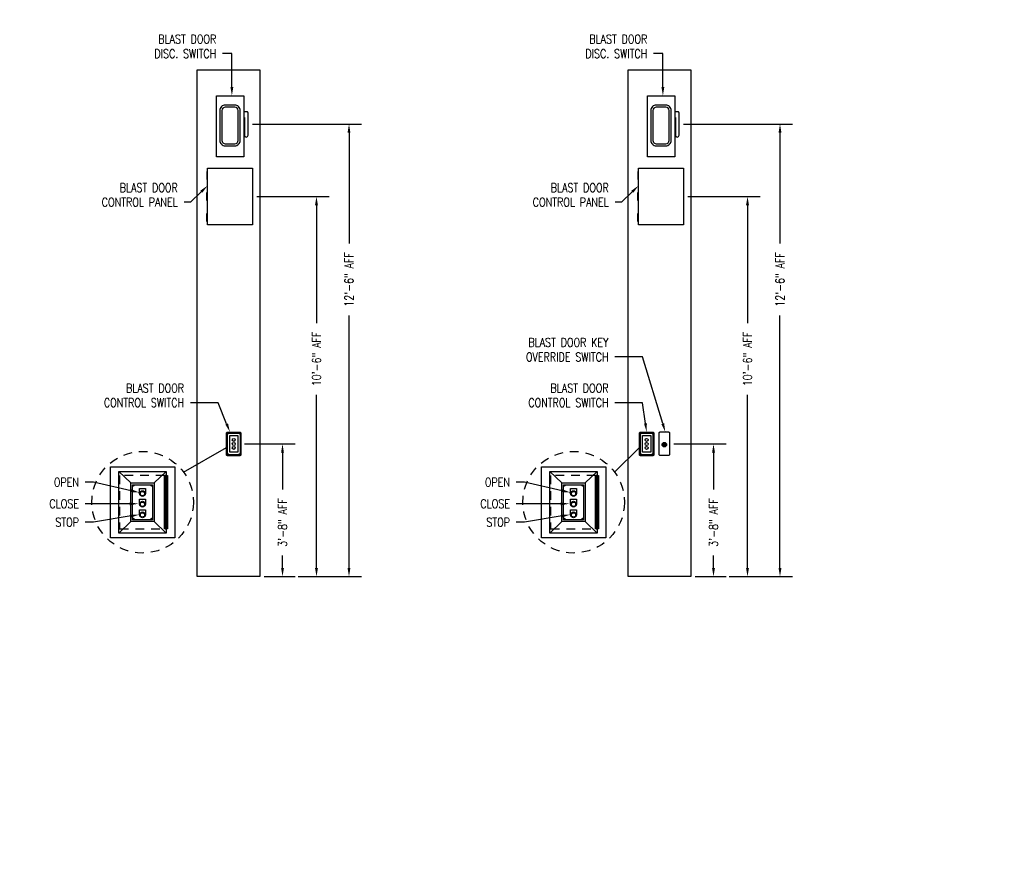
# Model space of a CAD drawing. Header units: inches. Extents: x 0 to 174, y 0 to 45.
# Tile 1 of 4: x 144 to 158, y 23 to 35. Entities that reach past the tile are written whole.
import ezdxf
from ezdxf import colors
from ezdxf.entities.mleader import LeaderData, LeaderLine
from ezdxf.math import Vec2, Vec3

# ---------------------------------------------------------------- set-up
doc = ezdxf.new("R2010")
doc.units = ezdxf.units.IN
doc.header["$MEASUREMENT"] = 0
doc.linetypes.add('HIDDEN2', pattern=[0.1875, 0.125, -0.0625])
doc.layers.get('Defpoints').update_dxf_attribs({"color": 6})
for name, color, linetype in [('A-DETL-THIN', 1, 'Continuous'), ('A-DETL-THIN-HIDD', 1, 'HIDDEN2'), ('E-ANNO-DIMS', 1, 'Continuous'), ('E-ANNO-TEXT', 2, 'Continuous'), ('E-DETL', 2, 'Continuous')]:
    doc.layers.add(name, color=color, linetype=linetype)
doc.layers.add('G-Bgrd-Std-Scrn', color=8, linetype='Continuous', lineweight=35)
doc.styles.add('Annotative', font='romans.shx', dxfattribs={"width": 0.8, "height": 0.125})
doc.dimstyles.new('Annotative', dxfattribs={"dimscale": 0, "dimtxt": 0.125, "dimasz": 0.125, "dimexe": 0.18, "dimexo": 0.0625, "dimgap": 0.09, "dimtad": 1, "dimdec": 3, "dimzin": 3, "dimdsep": 46, "dimlunit": 4, "dimtxsty": 'Annotative', "dimcen": 0.09, "dimclrt": 2, "dimazin": 2, "dimtfac": 1, "dimtdec": 3, "dimtmove": 0, "dimatfit": 0, "dimfxl": 1, "dimtfill": 1, "dimfrac": 2, "dimtolj": 1, "dimtzin": 0, "dimarcsym": 0})

# ---------------------------------------------------------------- blocks, each defined once
blk = doc.blocks.new('*D12')
at = {"layer": 'Defpoints', "color": 0, "transparency": 16777216}
for p in [(147.396, 28.687), (147.68, 26.786), (148.004, 26.786)]:
    blk.add_point(p, dxfattribs=at)
at = {"layer": 'E-ANNO-DIMS', "color": 0, "lineweight": -2, "transparency": 16777216}
for p, q in [((147.458, 28.687), (148.184, 28.687)), ((148.004, 28.562), (148.004, 28.033)), ((148.004, 26.911), (148.004, 27.087)), ((147.743, 26.786), (148.184, 26.786))]:
    blk.add_line(p, q, dxfattribs=at)
at = {"layer": 'E-ANNO-DIMS', "color": 0, "transparency": 16777216}
for points in [[(147.983, 28.562), (148.024, 28.562), (148.004, 28.687)], [(147.983, 26.911), (148.024, 26.911), (148.004, 26.786)]]:
    blk.add_solid(points, dxfattribs=at)
at = {"layer": 'E-ANNO-DIMS', "color": 2, "lineweight": -3, "transparency": 16777216, "insert": (148.004, 27.56), "char_height": 0.125, "attachment_point": 5, "rotation": 90, "style": 'Annotative', "bg_fill": 3, "box_fill_scale": 1.25, "bg_fill_color": 256, "bg_fill_true_color": 13158600, "bg_fill_transparency": 0}
blk.add_mtext('\\A1;3\'-8" AFF', dxfattribs=at)
blk = doc.blocks.new('*D13')
at = {"layer": 'Defpoints', "color": 0, "transparency": 16777216}
for p in [(147.51, 33.268), (148.399, 26.786), (148.956, 26.786)]:
    blk.add_point(p, dxfattribs=at)
at = {"layer": 'E-ANNO-DIMS', "color": 0, "lineweight": -2, "transparency": 16777216}
for p, q in [((147.572, 33.268), (149.136, 33.268)), ((148.956, 33.143), (148.956, 31.555)), ((148.956, 26.911), (148.956, 30.527)), ((148.461, 26.786), (149.136, 26.786))]:
    blk.add_line(p, q, dxfattribs=at)
at = {"layer": 'E-ANNO-DIMS', "color": 0, "transparency": 16777216}
for points in [[(148.935, 33.143), (148.976, 33.143), (148.956, 33.268)], [(148.935, 26.911), (148.976, 26.911), (148.956, 26.786)]]:
    blk.add_solid(points, dxfattribs=at)
at = {"layer": 'E-ANNO-DIMS', "color": 2, "lineweight": -3, "transparency": 16777216, "insert": (148.956, 31.041), "char_height": 0.125, "attachment_point": 5, "rotation": 90, "style": 'Annotative', "bg_fill": 3, "box_fill_scale": 1.25, "bg_fill_color": 256, "bg_fill_true_color": 13158600, "bg_fill_transparency": 0}
blk.add_mtext('\\A1;12\'-6" AFF', dxfattribs=at)
blk = doc.blocks.new('*D14')
at = {"layer": 'Defpoints', "color": 0, "transparency": 16777216}
for p in [(147.574, 32.231), (148.163, 26.786), (148.49, 26.786)]:
    blk.add_point(p, dxfattribs=at)
at = {"layer": 'E-ANNO-DIMS', "color": 0, "lineweight": -2, "transparency": 16777216}
for p, q in [((147.636, 32.231), (148.67, 32.231)), ((148.49, 32.106), (148.49, 30.417)), ((148.49, 26.911), (148.49, 29.389)), ((148.226, 26.786), (148.67, 26.786))]:
    blk.add_line(p, q, dxfattribs=at)
at = {"layer": 'E-ANNO-DIMS', "color": 0, "transparency": 16777216}
for points in [[(148.469, 32.106), (148.511, 32.106), (148.49, 32.231)], [(148.469, 26.911), (148.511, 26.911), (148.49, 26.786)]]:
    blk.add_solid(points, dxfattribs=at)
at = {"layer": 'E-ANNO-DIMS', "color": 2, "lineweight": -3, "transparency": 16777216, "insert": (148.49, 29.903), "char_height": 0.125, "attachment_point": 5, "rotation": 90, "style": 'Annotative', "bg_fill": 3, "box_fill_scale": 1.25, "bg_fill_color": 256, "bg_fill_true_color": 13158600, "bg_fill_transparency": 0}
blk.add_mtext('\\A1;10\'-6" AFF', dxfattribs=at)
blk = doc.blocks.new('*D15')
at = {"layer": 'Defpoints', "color": 0, "transparency": 16777216}
for p in [(153.546, 28.687), (153.852, 26.786), (154.175, 26.786)]:
    blk.add_point(p, dxfattribs=at)
at = {"layer": 'E-ANNO-DIMS', "color": 0, "lineweight": -2, "transparency": 16777216}
for p, q in [((153.608, 28.687), (154.355, 28.687)), ((154.175, 28.562), (154.175, 28.033)), ((154.175, 26.911), (154.175, 27.087)), ((153.914, 26.786), (154.355, 26.786))]:
    blk.add_line(p, q, dxfattribs=at)
at = {"layer": 'E-ANNO-DIMS', "color": 0, "transparency": 16777216}
for points in [[(154.154, 28.562), (154.196, 28.562), (154.175, 28.687)], [(154.154, 26.911), (154.196, 26.911), (154.175, 26.786)]]:
    blk.add_solid(points, dxfattribs=at)
at = {"layer": 'E-ANNO-DIMS', "color": 2, "lineweight": -3, "transparency": 16777216, "insert": (154.175, 27.56), "char_height": 0.125, "attachment_point": 5, "rotation": 90, "style": 'Annotative', "bg_fill": 3, "box_fill_scale": 1.25, "bg_fill_color": 256, "bg_fill_true_color": 13158600, "bg_fill_transparency": 0}
blk.add_mtext('\\A1;3\'-8" AFF', dxfattribs=at)
blk = doc.blocks.new('*D16')
at = {"layer": 'Defpoints', "color": 0, "transparency": 16777216}
for p in [(153.682, 33.268), (154.571, 26.786), (155.127, 26.786)]:
    blk.add_point(p, dxfattribs=at)
at = {"layer": 'E-ANNO-DIMS', "color": 0, "lineweight": -2, "transparency": 16777216}
for p, q in [((153.744, 33.268), (155.307, 33.268)), ((155.127, 33.143), (155.127, 31.555)), ((155.127, 26.911), (155.127, 30.527)), ((154.633, 26.786), (155.307, 26.786))]:
    blk.add_line(p, q, dxfattribs=at)
at = {"layer": 'E-ANNO-DIMS', "color": 0, "transparency": 16777216}
for points in [[(155.106, 33.143), (155.148, 33.143), (155.127, 33.268)], [(155.106, 26.911), (155.148, 26.911), (155.127, 26.786)]]:
    blk.add_solid(points, dxfattribs=at)
at = {"layer": 'E-ANNO-DIMS', "color": 2, "lineweight": -3, "transparency": 16777216, "insert": (155.127, 31.041), "char_height": 0.125, "attachment_point": 5, "rotation": 90, "style": 'Annotative', "bg_fill": 3, "box_fill_scale": 1.25, "bg_fill_color": 256, "bg_fill_true_color": 13158600, "bg_fill_transparency": 0}
blk.add_mtext('\\A1;12\'-6" AFF', dxfattribs=at)
blk = doc.blocks.new('*D17')
at = {"layer": 'Defpoints', "color": 0, "transparency": 16777216}
for p in [(153.745, 32.231), (154.335, 26.786), (154.662, 26.786)]:
    blk.add_point(p, dxfattribs=at)
at = {"layer": 'E-ANNO-DIMS', "color": 0, "lineweight": -2, "transparency": 16777216}
for p, q in [((153.808, 32.231), (154.842, 32.231)), ((154.662, 32.106), (154.662, 30.417)), ((154.662, 26.911), (154.662, 29.389)), ((154.397, 26.786), (154.842, 26.786))]:
    blk.add_line(p, q, dxfattribs=at)
at = {"layer": 'E-ANNO-DIMS', "color": 0, "transparency": 16777216}
for points in [[(154.641, 32.106), (154.683, 32.106), (154.662, 32.231)], [(154.641, 26.911), (154.683, 26.911), (154.662, 26.786)]]:
    blk.add_solid(points, dxfattribs=at)
at = {"layer": 'E-ANNO-DIMS', "color": 2, "lineweight": -3, "transparency": 16777216, "insert": (154.662, 29.903), "char_height": 0.125, "attachment_point": 5, "rotation": 90, "style": 'Annotative', "bg_fill": 3, "box_fill_scale": 1.25, "bg_fill_color": 256, "bg_fill_true_color": 13158600, "bg_fill_transparency": 0}
blk.add_mtext('\\A1;10\'-6" AFF', dxfattribs=at)

msp = doc.modelspace()

# ---------------------------------------------------------------- leaders
at = {"layer": 'E-ANNO-TEXT', "lineweight": -3}
ml = msp.add_multileader_mtext('Standard', dxfattribs=at)
ml.set_content('ROUTE CONDUIT UP ON SURFACE TO AVOID HEADWALL ABOVE BLAST DOOR AND PENETRATE INTO MAGAZINE TO PANELBOARD', color=256, style='Annotative')
ml.set_leader_properties(color=1, linetype='ByLayer', lineweight=-1)
ml.build(insert=Vec2(0, 0))
ml.multileader.update_dxf_attribs({"text_right_attachment_type": 3, "dogleg_length": 0.34, "arrow_head_size": 0.125})
ctx = ml.context
ctx.base_point, ctx.char_height, ctx.arrow_head_size, ctx.landing_gap_size, ctx.plane_origin = Vec3(166.6478, 42.2815), 0.125, 0.125, 0.0312, Vec3(166.652, 42.2225)
ctx.right_attachment = 3
notes = []
notes.append((ctx, [(0, (0, 0, 0), (0, 0), (1, 0), 1, [])]))
ctx.mtext.insert, ctx.mtext.width, ctx.mtext.flow_direction = Vec3(166.679, 42.344), 1.438232, 5
ctx.mtext.has_bg_fill, ctx.mtext.bg_color, ctx.mtext.bg_scale_factor, ctx.mtext.bg_transparency, ctx.mtext.use_window_bg_color = 1, -1073741824, 1.1, 0, 1
for ctx, leaders in notes:
    for number, flags, end, landing, length, lines in leaders:
        leader = LeaderData()
        leader.index, (leader.has_last_leader_line, leader.has_dogleg_vector, leader.attachment_direction) = number, flags
        leader.last_leader_point, leader.dogleg_vector, leader.dogleg_length = Vec3(end), Vec3(landing), length
        for number, points, colour, breaks in lines:
            line = LeaderLine()
            line.index, line.vertices, line.color, line.breaks = number, Vec3.list(points), colors.encode_raw_color(colour), breaks
            leader.lines.append(line)
        ctx.leaders.append(leader)

# ---------------------------------------------------------------- next in the draw order: linework, layer by layer
at = {"layer": 'A-DETL-THIN', "lineweight": -3}
for p, q in [((146.5879, 28.2812), (147.2023, 28.6354)), ((152.7595, 28.2812), (153.1146, 28.6343))]:
    msp.add_line(p, q, dxfattribs=at)
at = {"layer": 'A-DETL-THIN-HIDD', "lineweight": -3}
for p, q in [((146.3155, 28.2345), (145.668, 28.2345)), ((145.668, 28.2345), (145.6713, 27.4695)), ((152.4871, 28.2345), (151.8396, 28.2345)), ((151.8396, 28.2345), (151.843, 27.4695)), ((145.6713, 27.4695), (146.3155, 27.4695)), ((151.843, 27.4695), (152.4871, 27.4695))]:
    msp.add_line(p, q, dxfattribs=at)
for centre in [(146.0005, 27.852), (152.1721, 27.852)]:
    msp.add_circle(centre, 0.7276, dxfattribs=at)
at = {"layer": 'E-DETL', "lineweight": -3}
for p, q in [((147.2472, 28.8067), (147.3636, 28.8067)), ((147.2472, 28.5679), (147.2472, 28.8067)), ((147.3636, 28.8067), (147.3636, 28.5679)), ((153.1596, 28.8067), (153.276, 28.8067)), ((153.1596, 28.5679), (153.1596, 28.8067)), ((153.276, 28.8067), (153.276, 28.5679)), ((147.3636, 28.5679), (147.2472, 28.5679)), ((153.276, 28.5679), (153.1596, 28.5679)), ((145.8305, 28.1286), (145.6613, 28.2936)), ((146.168, 28.1286), (146.3363, 28.2936)), ((152.0021, 28.1286), (151.833, 28.2936)), ((152.3396, 28.1286), (152.508, 28.2936)), ((145.8305, 27.5753), (145.6613, 27.4095)), ((146.168, 27.5753), (146.3363, 27.4095)), ((152.0021, 27.5753), (151.833, 27.4095)), ((152.3396, 27.5753), (152.508, 27.4095))]:
    msp.add_line(p, q, dxfattribs=at)
for points in [[(147.057, 33.6738), (147.4476, 33.6738), (147.4476, 32.7978), (147.057, 32.7978)], [(153.2286, 33.6738), (153.6192, 33.6738), (153.6192, 32.7978), (153.2286, 32.7978)], [(146.9307, 32.6361), (147.5739, 32.6361), (147.5739, 31.8261), (146.9307, 31.8261)], [(153.1023, 32.6361), (153.7455, 32.6361), (153.7455, 31.8261), (153.1023, 31.8261)], [(153.4673, 28.6941), (153.4742, 28.6941), (153.4742, 28.6589), (153.4673, 28.6589)], [(145.5388, 28.3603), (146.4622, 28.3603), (146.4622, 27.3436), (145.5388, 27.3436)], [(151.7105, 28.3603), (152.6338, 28.3603), (152.6338, 27.3436), (151.7105, 27.3436)], [(145.6613, 28.2936), (146.3363, 28.2936), (146.3363, 27.4095), (145.6613, 27.4095)], [(146.3155, 28.2345), (146.358, 28.2345), (146.358, 27.4695), (146.3155, 27.4695)], [(146.3255, 27.4695), (146.348, 27.4695), (146.348, 28.2345), (146.3255, 28.2345)], [(151.833, 28.2936), (152.508, 28.2936), (152.508, 27.4095), (151.833, 27.4095)], [(152.4871, 28.2345), (152.5296, 28.2345), (152.5296, 27.4695), (152.4871, 27.4695)], [(152.4971, 27.4695), (152.5196, 27.4695), (152.5196, 28.2345), (152.4971, 28.2345)], [(145.8305, 28.1286), (146.168, 28.1286), (146.168, 27.5753), (145.8305, 27.5753)], [(145.8551, 28.1032), (146.1419, 28.1032), (146.1419, 27.6005), (145.8551, 27.6005)], [(152.0021, 28.1286), (152.3396, 28.1286), (152.3396, 27.5753), (152.0021, 27.5753)], [(152.0267, 28.1032), (152.3135, 28.1032), (152.3135, 27.6005), (152.0267, 27.6005)]]:
    msp.add_lwpolyline(points, close=True, dxfattribs=at)
for points in [[(147.3981, 33.0342), (147.3981, 33.4626, 0.4142136), (147.3201, 33.5406), (147.1844, 33.5406, 0.4142136), (147.1064, 33.4626), (147.1064, 33.0342, 0.4142136), (147.1844, 32.9562), (147.3201, 32.9562, 0.4142136)], [(147.3681, 33.0342), (147.3681, 33.4626, 0.4142136), (147.3201, 33.5106), (147.1844, 33.5106, 0.4142136), (147.1364, 33.4626), (147.1364, 33.0342, 0.4142136), (147.1844, 32.9862), (147.3201, 32.9862, 0.4142136)], [(153.5698, 33.0342), (153.5698, 33.4626, 0.4142136), (153.4918, 33.5406), (153.356, 33.5406, 0.4142136), (153.278, 33.4626), (153.278, 33.0342, 0.4142136), (153.356, 32.9562), (153.4918, 32.9562, 0.4142136)], [(153.5398, 33.0342), (153.5398, 33.4626, 0.4142136), (153.4918, 33.5106), (153.356, 33.5106, 0.4142136), (153.308, 33.4626), (153.308, 33.0342, 0.4142136), (153.356, 32.9862), (153.4918, 32.9862, 0.4142136)], [(147.2173, 28.856), (147.3936, 28.856, -0.4142136), (147.4086, 28.841), (147.4086, 28.5335, -0.4142136), (147.3936, 28.5185), (147.2173, 28.5185, -0.4142136), (147.2023, 28.5335), (147.2023, 28.841, -0.4142136)], [(147.2173, 28.8431), (147.3936, 28.8431, -0.4142136), (147.3956, 28.841), (147.3956, 28.5335, -0.4142136), (147.3936, 28.5315), (147.2173, 28.5315, -0.4142136), (147.2153, 28.5335), (147.2153, 28.841, -0.4142136)], [(153.1296, 28.856), (153.3059, 28.856, -0.4142136), (153.3209, 28.841), (153.3209, 28.5335, -0.4142136), (153.3059, 28.5185), (153.1296, 28.5185, -0.4142136), (153.1146, 28.5335), (153.1146, 28.841, -0.4142136)], [(153.1296, 28.8431), (153.3059, 28.8431, -0.4142136), (153.3079, 28.841), (153.3079, 28.5335, -0.4142136), (153.3059, 28.5315), (153.1296, 28.5315, -0.4142136), (153.1276, 28.5335), (153.1276, 28.841, -0.4142136)]]:
    msp.add_lwpolyline(points, format="xyb", close=True, dxfattribs=at)
for points in [[(147.4476, 33.364), (147.4571, 33.364), (147.4571, 33.1069, 1), (147.51, 33.1069), (147.51, 33.4297, 0.4142136), (147.495, 33.4447), (147.4476, 33.4447)], [(153.6192, 33.364), (153.6287, 33.364), (153.6287, 33.1069, 1), (153.6816, 33.1069), (153.6816, 33.4297, 0.4142136), (153.6666, 33.4447), (153.6192, 33.4447)]]:
    msp.add_lwpolyline(points, format="xyb", dxfattribs=at)
for points in [[(146.9307, 32.5908), (146.9187, 32.5908), (146.9187, 32.4741), (146.9307, 32.4741)], [(153.1023, 32.5908), (153.0903, 32.5908), (153.0903, 32.4741), (153.1023, 32.4741)], [(146.9307, 32.1728), (146.9187, 32.1728), (146.9187, 32.2894), (146.9307, 32.2894)], [(153.1023, 32.1728), (153.0903, 32.1728), (153.0903, 32.2894), (153.1023, 32.2894)], [(146.9307, 31.8714), (146.9187, 31.8714), (146.9187, 31.9881), (146.9307, 31.9881)], [(153.1023, 31.8714), (153.0903, 31.8714), (153.0903, 31.9881), (153.1023, 31.9881)], [(145.9572, 27.9748), (145.9572, 28.0464), (146.0405, 28.0464), (146.0405, 27.977)], [(152.1288, 27.9748), (152.1288, 28.0464), (152.2121, 28.0464), (152.2121, 27.977)], [(145.9572, 27.822), (145.9572, 27.8937), (146.0405, 27.8937), (146.0405, 27.8243)], [(152.1288, 27.822), (152.1288, 27.8937), (152.2121, 27.8937), (152.2121, 27.8243)], [(145.9572, 27.6693), (145.9572, 27.741), (146.0405, 27.741), (146.0405, 27.6715)], [(152.1288, 27.6693), (152.1288, 27.741), (152.2121, 27.741), (152.2121, 27.6715)]]:
    msp.add_lwpolyline(points, dxfattribs=at)
for centre, radius in [((147.2234, 28.835), 0.00502), ((147.3054, 28.7438), 0.0209), ((147.3875, 28.835), 0.00502), ((153.1357, 28.835), 0.00502), ((153.2178, 28.7438), 0.0209), ((153.2998, 28.835), 0.00502), ((153.2178, 28.6859), 0.0209), ((153.2178, 28.6289), 0.0209), ((147.2234, 28.5395), 0.00502), ((153.1357, 28.5395), 0.00502), ((153.2998, 28.5395), 0.00502), ((145.8686, 28.0898), 0.00712), ((146.1286, 28.0898), 0.00712), ((152.0402, 28.0898), 0.00712), ((152.3002, 28.0898), 0.00712), ((145.9989, 27.9756), 0.0417), ((145.9987, 27.9757), 0.0307), ((152.1705, 27.9756), 0.0417), ((152.1703, 27.9757), 0.0307), ((145.9989, 27.8229), 0.0417), ((145.9987, 27.823), 0.0307), ((152.1705, 27.8229), 0.0417), ((152.1703, 27.823), 0.0307), ((145.9989, 27.6701), 0.0417), ((145.9987, 27.6702), 0.0307), ((152.1705, 27.6701), 0.0417), ((152.1703, 27.6702), 0.0307), ((145.8686, 27.6148), 0.00712), ((146.1285, 27.6148), 0.00712), ((152.0402, 27.6148), 0.00712), ((152.3001, 27.6148), 0.00712)]:
    msp.add_circle(centre, radius, dxfattribs=at)
at = {"layer": 'G-Bgrd-Std-Scrn', "lineweight": -3}
for points in [[(146.7829, 34.0462), (147.6801, 34.0462), (147.6801, 26.7857), (146.7829, 26.7857)], [(152.9545, 34.0462), (153.8517, 34.0462), (153.8517, 26.7857), (152.9545, 26.7857)]]:
    msp.add_lwpolyline(points, close=True, dxfattribs=at)

# ---------------------------------------------------------------- next in the draw order: leaders
at = {"layer": 'E-ANNO-TEXT', "lineweight": -3}
ml = msp.add_multileader_mtext('Standard', dxfattribs=at)
ml.set_content('BLAST DOOR \\PCONTROL PANEL', color=256, style='Annotative')
ml.set_leader_properties(color=1, linetype='ByLayer', lineweight=-1)
ml.build(insert=Vec2(0, 0))
ml.multileader.update_dxf_attribs({"text_left_attachment_type": 3, "text_right_attachment_type": 3, "dogleg_length": 0.2596, "arrow_head_size": 0.125})
ctx = ml.context
ctx.base_point, ctx.char_height, ctx.arrow_head_size, ctx.landing_gap_size, ctx.plane_origin = Vec3(145.1997, 32.149, 0.0057), 0.125, 0.125, 0.09, Vec3(145.8461, 32.149, 0.0057)
ctx.left_attachment, ctx.right_attachment, ctx.text_align_type = 3, 3, 2
notes = []
notes.append((ctx, [(0, (1, 1, 0), (146.6839, 32.149, 0.0057), (-1, 0), 0.09, [(0, [(146.9307, 32.3853, 0.0057)], 0, [])])]))
ctx.mtext.insert, ctx.mtext.alignment, ctx.mtext.flow_direction = Vec3(146.5039, 32.4198, 0.0057), 3, 5
ml = msp.add_multileader_mtext('Standard', dxfattribs=at)
ml.set_content('BLAST DOOR \\PCONTROL PANEL', color=256, style='Annotative')
ml.set_leader_properties(color=1, linetype='ByLayer', lineweight=-1)
ml.build(insert=Vec2(0, 0))
ml.multileader.update_dxf_attribs({"text_left_attachment_type": 3, "text_right_attachment_type": 3, "dogleg_length": 0.2596, "arrow_head_size": 0.125})
ctx = ml.context
ctx.base_point, ctx.char_height, ctx.arrow_head_size, ctx.landing_gap_size, ctx.plane_origin = Vec3(151.3713, 32.149, 0.0057), 0.125, 0.125, 0.09, Vec3(152.0178, 32.149, 0.0057)
ctx.left_attachment, ctx.right_attachment, ctx.text_align_type = 3, 3, 2
notes.append((ctx, [(0, (1, 1, 0), (152.8556, 32.149, 0.0057), (-1, 0), 0.09, [(0, [(153.1023, 32.3853, 0.0057)], 0, [])])]))
ctx.mtext.insert, ctx.mtext.alignment, ctx.mtext.flow_direction = Vec3(152.6756, 32.4198, 0.0057), 3, 5
for ctx, leaders in notes:
    for number, flags, end, landing, length, lines in leaders:
        leader = LeaderData()
        leader.index, (leader.has_last_leader_line, leader.has_dogleg_vector, leader.attachment_direction) = number, flags
        leader.last_leader_point, leader.dogleg_vector, leader.dogleg_length = Vec3(end), Vec3(landing), length
        for number, points, colour, breaks in lines:
            line = LeaderLine()
            line.index, line.vertices, line.color, line.breaks = number, Vec3.list(points), colors.encode_raw_color(colour), breaks
            leader.lines.append(line)
        ctx.leaders.append(leader)

# ---------------------------------------------------------------- next in the draw order: dimensions: what is measured, and where the dimension line sits
at = {"layer": 'E-ANNO-DIMS', "lineweight": -3}
for base, p1, p2, picture, middle in [((148.0037, 26.7857), (147.3956, 28.6873), (147.6801, 26.7857), '*D12', (148.0037, 27.5599)), ((154.1753, 26.7857), (153.5457, 28.6873), (153.8517, 26.7857), '*D15', (154.1753, 27.5599))]:
    dim = msp.add_linear_dim(base=base, p1=p1, p2=p2, angle=90, text='3\'-8" AFF', dimstyle='Annotative', override={"dimpost": '\\X'}, dxfattribs=at)
    dim.commit()
    dim.dimension.update_dxf_attribs({"geometry": picture, "text_midpoint": middle, "dimtype": 160, "text_rotation": 90})

# ---------------------------------------------------------------- next in the draw order: leaders
at = {"layer": 'E-ANNO-TEXT', "lineweight": -3}
ml = msp.add_multileader_mtext('Standard', dxfattribs=at)
ml.set_content('BLAST DOOR \\PDISC. SWITCH', color=256, style='Annotative')
ml.set_leader_properties(color=1, linetype='ByLayer', lineweight=-1)
ml.build(insert=Vec2(0, 0))
ml.multileader.update_dxf_attribs({"text_left_attachment_type": 3, "text_right_attachment_type": 3, "dogleg_length": 0.2596, "arrow_head_size": 0.125})
ctx = ml.context
ctx.base_point, ctx.char_height, ctx.arrow_head_size, ctx.landing_gap_size, ctx.plane_origin = Vec3(145.9942, 34.2763, 0.0057), 0.125, 0.125, 0.09, Vec3(147.7888, 32.0692, 0.0057)
ctx.left_attachment, ctx.right_attachment, ctx.text_align_type = 3, 3, 2
notes = []
notes.append((ctx, [(1, (1, 1, 0), (147.2768, 34.2763, 0.0057), (-1, 0), 0.1312, [(0, [(147.2791, 33.6738, 0.0057)], 0, [])])]))
ctx.mtext.insert, ctx.mtext.alignment, ctx.mtext.flow_direction = Vec3(147.0556, 34.5472, 0.0057), 3, 5
ctx.mtext.has_bg_fill, ctx.mtext.bg_color, ctx.mtext.bg_scale_factor, ctx.mtext.bg_transparency, ctx.mtext.use_window_bg_color = 1, -1073741824, 1.1, 0, 1
ml = msp.add_multileader_mtext('Standard', dxfattribs=at)
ml.set_content('BLAST DOOR \\PDISC. SWITCH', color=256, style='Annotative')
ml.set_leader_properties(color=1, linetype='ByLayer', lineweight=-1)
ml.build(insert=Vec2(0, 0))
ml.multileader.update_dxf_attribs({"text_left_attachment_type": 3, "text_right_attachment_type": 3, "dogleg_length": 0.2596, "arrow_head_size": 0.125})
ctx = ml.context
ctx.base_point, ctx.char_height, ctx.arrow_head_size, ctx.landing_gap_size, ctx.plane_origin = Vec3(152.1658, 34.2763, 0.0057), 0.125, 0.125, 0.09, Vec3(153.9605, 32.0066, 0.0057)
ctx.left_attachment, ctx.right_attachment, ctx.text_align_type = 3, 3, 2
notes.append((ctx, [(1, (1, 1, 0), (153.4484, 34.2763, 0.0057), (-1, 0), 0.1312, [(0, [(153.4507, 33.6738, 0.0057)], 0, [])])]))
ctx.mtext.insert, ctx.mtext.alignment, ctx.mtext.flow_direction = Vec3(153.2272, 34.5472, 0.0057), 3, 5
ctx.mtext.has_bg_fill, ctx.mtext.bg_color, ctx.mtext.bg_scale_factor, ctx.mtext.bg_transparency, ctx.mtext.use_window_bg_color = 1, -1073741824, 1.1, 0, 1
ml = msp.add_multileader_mtext('Standard', dxfattribs=at)
ml.set_content('BLAST DOOR \\PCONTROL SWITCH', color=256, style='Annotative')
ml.set_leader_properties(color=1, linetype='ByLayer', lineweight=-1)
ml.build(insert=Vec2(0, 0))
ml.multileader.update_dxf_attribs({"text_left_attachment_type": 3, "text_right_attachment_type": 3, "dogleg_length": 0.2596, "arrow_head_size": 0.125})
ctx = ml.context
ctx.base_point, ctx.char_height, ctx.arrow_head_size, ctx.landing_gap_size, ctx.plane_origin = Vec3(145.2373, 29.2776, 0.0057), 0.125, 0.125, 0.09, Vec3(147.7027, 29.3646, 0.0057)
ctx.left_attachment, ctx.right_attachment, ctx.text_align_type = 3, 3, 2
notes.append((ctx, [(1, (1, 1, 0), (147.0807, 29.2776, 0.0057), (-1, 0), 0.3968, [(0, [(147.2508, 28.8584, 0.0057)], 0, [])])]))
ctx.mtext.insert, ctx.mtext.alignment, ctx.mtext.flow_direction = Vec3(146.5939, 29.5484, 0.0057), 3, 5
ctx.mtext.has_bg_fill, ctx.mtext.bg_color, ctx.mtext.bg_scale_factor, ctx.mtext.bg_transparency, ctx.mtext.use_window_bg_color = 1, -1073741824, 1.1, 0, 1
ml = msp.add_multileader_mtext('Standard', dxfattribs=at)
ml.set_content('OPEN', color=256, style='Annotative')
ml.set_leader_properties(color=1, linetype='ByLayer', lineweight=-1)
ml.build(insert=Vec2(0, 0))
ml.multileader.update_dxf_attribs({"text_left_attachment_type": 3, "text_right_attachment_type": 3, "dogleg_length": 0.2596, "arrow_head_size": 0.125})
ctx = ml.context
ctx.base_point, ctx.char_height, ctx.arrow_head_size, ctx.landing_gap_size, ctx.plane_origin = Vec3(144.633, 28.138, 0.0057), 0.125, 0.125, 0.09, Vec3(145.6952, 28.2249, 0.0057)
ctx.left_attachment, ctx.right_attachment, ctx.text_align_type = 3, 3, 2
notes.append((ctx, [(1, (1, 1, 0), (145.2982, 28.138, 0.0057), (-1, 0), 0.1186, [(0, [(145.9572, 27.9896, 0.0057)], 0, [])])]))
ctx.mtext.insert, ctx.mtext.alignment, ctx.mtext.flow_direction = Vec3(145.0896, 28.2005, 0.0057), 3, 5
ctx.mtext.has_bg_fill, ctx.mtext.bg_color, ctx.mtext.bg_scale_factor, ctx.mtext.bg_transparency, ctx.mtext.use_window_bg_color = 1, -1073741824, 1.1, 0, 1
ml = msp.add_multileader_mtext('Standard', dxfattribs=at)
ml.set_content('OPEN', color=256, style='Annotative')
ml.set_leader_properties(color=1, linetype='ByLayer', lineweight=-1)
ml.build(insert=Vec2(0, 0))
ml.multileader.update_dxf_attribs({"text_left_attachment_type": 3, "text_right_attachment_type": 3, "dogleg_length": 0.2596, "arrow_head_size": 0.125})
ctx = ml.context
ctx.base_point, ctx.char_height, ctx.arrow_head_size, ctx.landing_gap_size, ctx.plane_origin = Vec3(150.8046, 28.138, 0.0057), 0.125, 0.125, 0.09, Vec3(151.8669, 28.2249, 0.0057)
ctx.left_attachment, ctx.right_attachment, ctx.text_align_type = 3, 3, 2
notes.append((ctx, [(1, (1, 1, 0), (151.4698, 28.138, 0.0057), (-1, 0), 0.1186, [(0, [(152.1288, 27.9896, 0.0057)], 0, [])])]))
ctx.mtext.insert, ctx.mtext.alignment, ctx.mtext.flow_direction = Vec3(151.2612, 28.2005, 0.0057), 3, 5
ctx.mtext.has_bg_fill, ctx.mtext.bg_color, ctx.mtext.bg_scale_factor, ctx.mtext.bg_transparency, ctx.mtext.use_window_bg_color = 1, -1073741824, 1.1, 0, 1
ml = msp.add_multileader_mtext('Standard', dxfattribs=at)
ml.set_content('CLOSE', color=256, style='Annotative')
ml.set_leader_properties(color=1, linetype='ByLayer', lineweight=-1)
ml.build(insert=Vec2(0, 0))
ml.multileader.update_dxf_attribs({"text_left_attachment_type": 3, "text_right_attachment_type": 3, "dogleg_length": 0.2596, "arrow_head_size": 0.125})
ctx = ml.context
ctx.base_point, ctx.char_height, ctx.arrow_head_size, ctx.landing_gap_size, ctx.plane_origin = Vec3(144.552, 27.83, 0.0057), 0.125, 0.125, 0.09, Vec3(145.6952, 27.917, 0.0057)
ctx.left_attachment, ctx.right_attachment, ctx.text_align_type = 3, 3, 2
notes.append((ctx, [(1, (1, 1, 0), (145.2982, 27.83, 0.0057), (-1, 0), 0.1186, [(0, [(145.9413, 27.83, 0.0057)], 0, [])])]))
ctx.mtext.insert, ctx.mtext.alignment, ctx.mtext.flow_direction = Vec3(145.0896, 27.8925, 0.0057), 3, 5
ctx.mtext.has_bg_fill, ctx.mtext.bg_color, ctx.mtext.bg_scale_factor, ctx.mtext.bg_transparency, ctx.mtext.use_window_bg_color = 1, -1073741824, 1.1, 0, 1
ml = msp.add_multileader_mtext('Standard', dxfattribs=at)
ml.set_content('CLOSE', color=256, style='Annotative')
ml.set_leader_properties(color=1, linetype='ByLayer', lineweight=-1)
ml.build(insert=Vec2(0, 0))
ml.multileader.update_dxf_attribs({"text_left_attachment_type": 3, "text_right_attachment_type": 3, "dogleg_length": 0.2596, "arrow_head_size": 0.125})
ctx = ml.context
ctx.base_point, ctx.char_height, ctx.arrow_head_size, ctx.landing_gap_size, ctx.plane_origin = Vec3(150.7236, 27.83, 0.0057), 0.125, 0.125, 0.09, Vec3(151.8669, 27.917, 0.0057)
ctx.left_attachment, ctx.right_attachment, ctx.text_align_type = 3, 3, 2
notes.append((ctx, [(1, (1, 1, 0), (151.4698, 27.83, 0.0057), (-1, 0), 0.1186, [(0, [(152.1129, 27.83, 0.0057)], 0, [])])]))
ctx.mtext.insert, ctx.mtext.alignment, ctx.mtext.flow_direction = Vec3(151.2612, 27.8925, 0.0057), 3, 5
ctx.mtext.has_bg_fill, ctx.mtext.bg_color, ctx.mtext.bg_scale_factor, ctx.mtext.bg_transparency, ctx.mtext.use_window_bg_color = 1, -1073741824, 1.1, 0, 1
for ctx, leaders in notes:
    for number, flags, end, landing, length, lines in leaders:
        leader = LeaderData()
        leader.index, (leader.has_last_leader_line, leader.has_dogleg_vector, leader.attachment_direction) = number, flags
        leader.last_leader_point, leader.dogleg_vector, leader.dogleg_length = Vec3(end), Vec3(landing), length
        for number, points, colour, breaks in lines:
            line = LeaderLine()
            line.index, line.vertices, line.color, line.breaks = number, Vec3.list(points), colors.encode_raw_color(colour), breaks
            leader.lines.append(line)
        ctx.leaders.append(leader)

# ---------------------------------------------------------------- next in the draw order: linework, layer by layer
at = {"layer": 'E-DETL', "lineweight": -3}
msp.add_lwpolyline([(153.4107, 28.8584), (153.5307, 28.8584, -0.4142136), (153.5457, 28.8434), (153.5457, 28.5344, -0.4142136), (153.5307, 28.5194), (153.4107, 28.5194, -0.4142136), (153.3957, 28.5344), (153.3957, 28.8434, -0.4142136)], format="xyb", close=True, dxfattribs=at)
for centre, radius in [((147.3054, 28.6859), 0.0209), ((147.3054, 28.6289), 0.0209), ((153.4707, 28.6765), 0.0316), ((153.4707, 28.6765), 0.0258), ((147.3875, 28.5395), 0.00502)]:
    msp.add_circle(centre, radius, dxfattribs=at)

# ---------------------------------------------------------------- next in the draw order: dimensions: what is measured, and where the dimension line sits
at = {"layer": 'E-ANNO-DIMS', "lineweight": -3}
for base, p1, p2, picture, middle in [((148.9555, 26.7857), (147.51, 33.2683), (148.3989, 26.7857), '*D13', (148.9555, 31.0412)), ((155.1271, 26.7857), (153.6816, 33.2683), (154.5705, 26.7857), '*D16', (155.1271, 31.0412))]:
    dim = msp.add_linear_dim(base=base, p1=p1, p2=p2, angle=90, text='12\'-6" AFF', dimstyle='Annotative', override={"dimpost": '\\X'}, dxfattribs=at)
    dim.commit()
    dim.dimension.update_dxf_attribs({"geometry": picture, "text_midpoint": middle, "dimtype": 160, "text_rotation": 90})

# ---------------------------------------------------------------- next in the draw order: leaders
at = {"layer": 'E-ANNO-TEXT', "lineweight": -3}
ml = msp.add_multileader_mtext('Standard', dxfattribs=at)
ml.set_content('STOP', color=256, style='Annotative')
ml.set_leader_properties(color=1, linetype='ByLayer', lineweight=-1)
ml.build(insert=Vec2(0, 0))
ml.multileader.update_dxf_attribs({"text_left_attachment_type": 3, "text_right_attachment_type": 3, "dogleg_length": 0.2596, "arrow_head_size": 0.125})
ctx = ml.context
ctx.base_point, ctx.char_height, ctx.arrow_head_size, ctx.landing_gap_size, ctx.plane_origin = Vec3(144.652, 27.5649, 0.0057), 0.125, 0.125, 0.09, Vec3(145.6952, 27.6519, 0.0057)
ctx.left_attachment, ctx.right_attachment, ctx.text_align_type = 3, 3, 2
notes = []
notes.append((ctx, [(1, (1, 1, 0), (145.2982, 27.5649, 0.0057), (-1, 0), 0.1186, [(0, [(145.9575, 27.6756, 0.0057)], 0, [])])]))
ctx.mtext.insert, ctx.mtext.alignment, ctx.mtext.flow_direction = Vec3(145.0896, 27.6274, 0.0057), 3, 5
ctx.mtext.has_bg_fill, ctx.mtext.bg_color, ctx.mtext.bg_scale_factor, ctx.mtext.bg_transparency, ctx.mtext.use_window_bg_color = 1, -1073741824, 1.1, 0, 1
ml = msp.add_multileader_mtext('Standard', dxfattribs=at)
ml.set_content('STOP', color=256, style='Annotative')
ml.set_leader_properties(color=1, linetype='ByLayer', lineweight=-1)
ml.build(insert=Vec2(0, 0))
ml.multileader.update_dxf_attribs({"text_left_attachment_type": 3, "text_right_attachment_type": 3, "dogleg_length": 0.2596, "arrow_head_size": 0.125})
ctx = ml.context
ctx.base_point, ctx.char_height, ctx.arrow_head_size, ctx.landing_gap_size, ctx.plane_origin = Vec3(150.8236, 27.5649, 0.0057), 0.125, 0.125, 0.09, Vec3(151.8669, 27.6519, 0.0057)
ctx.left_attachment, ctx.right_attachment, ctx.text_align_type = 3, 3, 2
notes.append((ctx, [(1, (1, 1, 0), (151.4698, 27.5649, 0.0057), (-1, 0), 0.1186, [(0, [(152.1292, 27.6756, 0.0057)], 0, [])])]))
ctx.mtext.insert, ctx.mtext.alignment, ctx.mtext.flow_direction = Vec3(151.2612, 27.6274, 0.0057), 3, 5
ctx.mtext.has_bg_fill, ctx.mtext.bg_color, ctx.mtext.bg_scale_factor, ctx.mtext.bg_transparency, ctx.mtext.use_window_bg_color = 1, -1073741824, 1.1, 0, 1
for ctx, leaders in notes:
    for number, flags, end, landing, length, lines in leaders:
        leader = LeaderData()
        leader.index, (leader.has_last_leader_line, leader.has_dogleg_vector, leader.attachment_direction) = number, flags
        leader.last_leader_point, leader.dogleg_vector, leader.dogleg_length = Vec3(end), Vec3(landing), length
        for number, points, colour, breaks in lines:
            line = LeaderLine()
            line.index, line.vertices, line.color, line.breaks = number, Vec3.list(points), colors.encode_raw_color(colour), breaks
            leader.lines.append(line)
        ctx.leaders.append(leader)

# ---------------------------------------------------------------- next in the draw order: dimensions: what is measured, and where the dimension line sits
at = {"layer": 'E-ANNO-DIMS', "lineweight": -3}
for base, p1, p2, picture, middle in [((148.4902, 26.7857), (147.5739, 32.2311), (148.1632, 26.7857), '*D14', (148.4902, 29.9031)), ((154.6618, 26.7857), (153.7455, 32.2311), (154.3349, 26.7857), '*D17', (154.6618, 29.9031))]:
    dim = msp.add_linear_dim(base=base, p1=p1, p2=p2, angle=90, text='10\'-6" AFF', dimstyle='Annotative', override={"dimpost": '\\X'}, dxfattribs=at)
    dim.commit()
    dim.dimension.update_dxf_attribs({"geometry": picture, "text_midpoint": middle, "dimtype": 160, "text_rotation": 90})

# ---------------------------------------------------------------- next in the draw order: leaders
at = {"layer": 'E-ANNO-TEXT', "lineweight": -3}
ml = msp.add_multileader_mtext('Standard', dxfattribs=at)
ml.set_content('BLAST DOOR KEY \\POVERRIDE SWITCH', color=256, style='Annotative')
ml.set_leader_properties(color=1, linetype='ByLayer', lineweight=-1)
ml.build(insert=Vec2(0, 0))
ml.multileader.update_dxf_attribs({"text_left_attachment_type": 3, "text_right_attachment_type": 3, "dogleg_length": 0.2596, "arrow_head_size": 0.125})
ctx = ml.context
ctx.base_point, ctx.char_height, ctx.arrow_head_size, ctx.landing_gap_size, ctx.plane_origin = Vec3(151.2771, 29.9319, 0.0057), 0.125, 0.125, 0.09, Vec3(153.868, 29.3646, 0.0057)
ctx.left_attachment, ctx.right_attachment, ctx.text_align_type = 3, 3, 2
notes = []
notes.append((ctx, [(1, (1, 1, 0), (153.1586, 29.9319, 0.0057), (-1, 0), 0.3968, [(0, [(153.4848, 28.8584, 0.0057)], 0, [])])]))
ctx.mtext.insert, ctx.mtext.alignment, ctx.mtext.flow_direction = Vec3(152.6719, 30.2027, 0.0057), 3, 5
ctx.mtext.has_bg_fill, ctx.mtext.bg_color, ctx.mtext.bg_scale_factor, ctx.mtext.bg_transparency, ctx.mtext.use_window_bg_color = 1, -1073741824, 1.1, 0, 1
for ctx, leaders in notes:
    for number, flags, end, landing, length, lines in leaders:
        leader = LeaderData()
        leader.index, (leader.has_last_leader_line, leader.has_dogleg_vector, leader.attachment_direction) = number, flags
        leader.last_leader_point, leader.dogleg_vector, leader.dogleg_length = Vec3(end), Vec3(landing), length
        for number, points, colour, breaks in lines:
            line = LeaderLine()
            line.index, line.vertices, line.color, line.breaks = number, Vec3.list(points), colors.encode_raw_color(colour), breaks
            leader.lines.append(line)
        ctx.leaders.append(leader)

# ---------------------------------------------------------------- next in the draw order: leaders
ml = msp.add_multileader_mtext('Standard', dxfattribs=at)
ml.set_content('BLAST DOOR \\PCONTROL SWITCH', color=256, style='Annotative')
ml.set_leader_properties(color=1, linetype='ByLayer', lineweight=-1)
ml.build(insert=Vec2(0, 0))
ml.multileader.update_dxf_attribs({"text_left_attachment_type": 3, "text_right_attachment_type": 3, "dogleg_length": 0.2596, "arrow_head_size": 0.125})
ctx = ml.context
ctx.base_point, ctx.char_height, ctx.arrow_head_size, ctx.landing_gap_size, ctx.plane_origin = Vec3(151.3152, 29.2776, 0.0057), 0.125, 0.125, 0.09, Vec3(153.6151, 29.3646, 0.0057)
ctx.left_attachment, ctx.right_attachment, ctx.text_align_type = 3, 3, 2
notes = []
notes.append((ctx, [(1, (1, 1, 0), (153.1586, 29.2776, 0.0057), (-1, 0), 0.3968, [(0, [(153.2178, 28.856, 0.0057)], 0, [])])]))
ctx.mtext.insert, ctx.mtext.alignment, ctx.mtext.flow_direction = Vec3(152.6719, 29.5484, 0.0057), 3, 5
ctx.mtext.has_bg_fill, ctx.mtext.bg_color, ctx.mtext.bg_scale_factor, ctx.mtext.bg_transparency, ctx.mtext.use_window_bg_color = 1, -1073741824, 1.1, 0, 1
for ctx, leaders in notes:
    for number, flags, end, landing, length, lines in leaders:
        leader = LeaderData()
        leader.index, (leader.has_last_leader_line, leader.has_dogleg_vector, leader.attachment_direction) = number, flags
        leader.last_leader_point, leader.dogleg_vector, leader.dogleg_length = Vec3(end), Vec3(landing), length
        for number, points, colour, breaks in lines:
            line = LeaderLine()
            line.index, line.vertices, line.color, line.breaks = number, Vec3.list(points), colors.encode_raw_color(colour), breaks
            leader.lines.append(line)
        ctx.leaders.append(leader)

doc.saveas('drawing.dxf')
